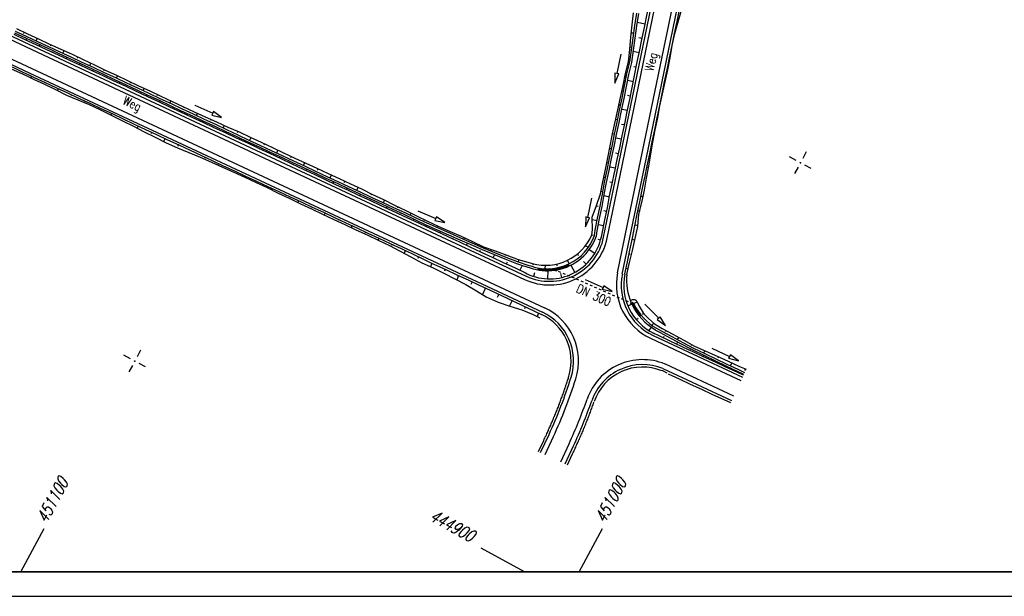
# Model space of a CAD drawing. Extents: x 0 to 1135, y 0 to 420.
# Tile 2 of 79: x 116 to 316, y 0 to 117. Entities that reach past the tile are written whole.
import ezdxf

# ---------------------------------------------------------------- set-up
doc = ezdxf.new("R2010")
doc.units = 0
doc.header["$LTSCALE"] = 2
doc.header["$MEASUREMENT"] = 0
doc.linetypes.add('AUSGEZOGEN', pattern=[0])
doc.linetypes.add('STRICHLINIEX2', pattern=[0.5, 0.25, -0.25])
doc.layers.get('0').update_dxf_attribs({"color": 8, "linetype": 'AUSGEZOGEN'})
for name, color, linetype in [('Bestand', 8, 'CONTINUOUS'), ('BOESCHG', 8, 'AUSGEZOGEN'), ('FBRTOP', 8, 'AUSGEZOGEN'), ('NETZ', 250, 'AUSGEZOGEN'), ('RAHMEN', 250, 'AUSGEZOGEN'), ('SCHRIFT', 8, 'AUSGEZOGEN'), ('WEG-BÖSCHUNGEN', 15, 'CONTINUOUS'), ('Wege', 15, 'CONTINUOUS')]:
    doc.layers.add(name, color=color, linetype=linetype)
doc.styles.add('ROMANS', font='romans.shx', dxfattribs={"width": 0.8})

# ---------------------------------------------------------------- blocks, each defined once
blk = doc.blocks.new('IKR')
at = {"color": 0}
for p, q in [((0, 1), (0, 2.5)), ((-2.5, 0), (-1, 0)), ((1, 0), (2.5, 0)), ((0, -2.5), (0, -1))]:
    blk.add_line(p, q, dxfattribs=at)
blk.add_circle((0, 0), 0.05, dxfattribs=at)
blk.add_point((0, 0), dxfattribs=at)
blk = doc.blocks.new('*X42')
at = {"color": 0, "linetype": 'ByBlock'}
for p, q in [((-899494, 796080), (-899603, 796189)), ((-899581, 796096), (-899235, 796442)), ((-899572, 796424), (-899507, 796489)), ((-899116, 796020), (-899566, 796470)), ((-899310, 796049), (-898957, 796402)), ((-898753, 795975), (-899217, 796439)), ((-899033, 796008), (-898672, 796369)), ((-898404, 795944), (-898848, 796388)), ((-898748, 795974), (-898380, 796343)), ((-898066, 795925), (-898494, 796352)), ((-898457, 795948), (-898079, 796326)), ((-898158, 795929), (-897769, 796317)), ((-897740, 795917), (-898153, 796329)), ((-897850, 795918), (-897450, 796318)), ((-897424, 795919), (-897823, 796318)), ((-897533, 795917), (-897120, 796330)), ((-897117, 795930), (-897504, 796317)), ((-897206, 795926), (-896778, 796354)), ((-896818, 795949), (-897195, 796326)), ((-896527, 795976), (-896895, 796344)), ((-896869, 795945), (-896423, 796390)), ((-896243, 796010), (-896603, 796370)), ((-896519, 795977), (-896053, 796442)), ((-896089, 796175), (-896318, 796404)), ((-896155, 796022), (-896117, 796060)), ((-895695, 796099), (-896040, 796444)), ((-895962, 796216), (-895666, 796512)), ((-895430, 796152), (-895769, 796492)), ((-895741, 796118), (-895257, 796602)), ((-895171, 796211), (-895505, 796545)), ((-895377, 796163), (-894824, 796717)), ((-894917, 796276), (-895246, 796605)), ((-894669, 796346), (-894993, 796670)), ((-894958, 796265), (-894358, 796864)), ((-894426, 796421), (-894745, 796740)), ((-894511, 796394), (-893851, 797054)), ((-894187, 796500), (-894503, 796816)), ((-893953, 796585), (-894265, 796897)), ((-893724, 796674), (-894033, 796982)), ((-894030, 796556), (-893309, 797277)), ((-893499, 796767), (-893805, 797072)), ((-893278, 796864), (-893581, 797167)), ((-893503, 796765), (-893204, 797064)), ((-893247, 797151), (-893362, 797266))]:
    blk.add_line(p, q, dxfattribs=at)
blk = doc.blocks.new('*X43')
at = {"color": 0, "linetype": 'ByBlock'}
for p, q in [((-879427, 788104), (-880408, 789085)), ((-880335, 788932), (-880040, 789227)), ((-880257, 789328), (-880205, 789380)), ((-880230, 788719), (-879932, 789017)), ((-879840, 788835), (-880215, 789210)), ((-880121, 788510), (-879825, 788806)), ((-878703, 787062), (-880085, 788444)), ((-880008, 788304), (-879714, 788598)), ((-879892, 788102), (-879600, 788395)), ((-879773, 787903), (-879482, 788194)), ((-879650, 787707), (-879361, 787997)), ((-878614, 786655), (-879621, 787661)), ((-879524, 787515), (-879236, 787804)), ((-879395, 787326), (-879108, 787614)), ((-879263, 787140), (-878976, 787427)), ((-879127, 786958), (-878842, 787243)), ((-878989, 786778), (-878704, 787063)), ((-878847, 786602), (-878563, 786886))]:
    blk.add_line(p, q, dxfattribs=at)

msp = doc.modelspace()

# ---------------------------------------------------------------- linework, layer by layer
at = {"layer": 'Bestand', "linetype": 'Continuous'}
msp.add_line((248.27, 50.68), (248.35, 50.64), dxfattribs=at)
at = {"layer": 'BOESCHG'}
msp.add_lwpolyline([(337.12, 194.18, -0.000577), (296.17, 194.21, -0.00252), (287.13, 194.28, -0.003203), (280.02, 194.41, -0.029061), (274.07, 194.9, 0.028419), (267.98, 195.41, 0.00495), (258.1, 195.59, 0.002744), (240.26, 195.62, 0.000002), (211.79, 195.53, 0.000005), (200.5, 195.49, 0.000082), (155.01, 195.32, -0.001423), (152.38, 195.32, -0.000782), (148.74, 195.33, 0.000063), (103.48, 195.56, 0.000001)], format="xyb", dxfattribs=at)
at = {"layer": 'FBRTOP', "const_width": 0.5}
for points in [[(73.18, 218.37), (97.01, 218.37), (147.01, 218.37, -0.000013), (159.51, 218.37, 0.000005), (172.01, 218.37, 0.000002), (185.99, 218.37, 0.000002), (197.01, 218.37, 0.000005), (209.51, 218.37, -0.000006), (222.01, 218.37, -0.000002), (236.98, 218.37, -0.000002), (247.01, 218.37), (250.48, 218.37, -0.000002), (263.66, 218.37, -0.000003), (272.01, 218.37, -0.000033), (277.69, 218.37, -0.00001), (297, 218.37, -0.000009), (311.07, 218.36, -0.000011), (322.01, 218.36, -0.00004), (334.51, 218.36, 0.000056)], [(73.19, 222.37), (97.01, 222.37), (147.01, 222.37, -0.000013), (159.51, 222.37, 0.000005), (172.01, 222.37, 0.000002), (185.99, 222.37, 0.000002), (197.01, 222.37, 0.000005), (209.51, 222.37, -0.000006), (222.01, 222.37, -0.000002), (236.98, 222.37, -0.000003), (247.01, 222.37), (250.48, 222.37, -0.000002), (263.66, 222.37, -0.000002), (272.01, 222.37, -0.000033), (277.69, 222.37, -0.00001), (297.01, 222.37, -0.000009), (311.07, 222.36, -0.000011), (322.01, 222.36, -0.00004), (334.51, 222.36, 0.000056)], [(355.78, 222.35, -0.00001), (372.01, 222.34, -0.000005), (384.51, 222.34, 0.000013), (397.01, 222.33, 0.000004), (409.51, 222.32, -0.000007), (422.01, 222.32, -0.000002), (434.51, 222.31, 0.000003), (447.01, 222.31)], [(355.78, 218.35, -0.00001), (372, 218.34, -0.000005), (384.5, 218.34, 0.000013), (397, 218.33, 0.000004), (409.5, 218.32, -0.000007), (422, 218.32, -0.000002), (434.5, 218.31, 0.000003), (447, 218.31)]]:
    msp.add_lwpolyline(points, format="xyb", dxfattribs=at)
at = {"layer": 'NETZ'}
for p, q in [((115.96, 5.02), (120.72, 13.82)), ((229.65, 5.02), (234.4, 13.82)), ((218.54, 5.02), (209.74, 9.78))]:
    msp.add_line(p, q, dxfattribs=at)
at = {"layer": 'RAHMEN'}
msp.add_line((0, 0), (950, 0), dxfattribs=at)
at = {"layer": 'RAHMEN', "const_width": 0.35}
msp.add_lwpolyline([(25, 5), (1130, 5), (1130, 415), (25, 415), (25, 5)], dxfattribs=at)
at = {"layer": 'WEG-BÖSCHUNGEN', "linetype": 'Continuous'}
for p, q in [((230.94, 71.43), (231.53, 71.11)), ((231.68, 70.63), (232.88, 69.91)), ((227.25, 68.46), (227.62, 67.74)), ((229.23, 69.7), (229.5, 69.43)), ((230.54, 68.24), (231.09, 67.67)), ((218.11, 67.43), (219.66, 66.93)), ((219.42, 67.41), (219.79, 67.31)), ((222.74, 67.46), (222.66, 66.73)), ((223.28, 66.32), (223.21, 64.69)), ((225.07, 67.71), (225.14, 67.31)), ((227.96, 67.46), (228.76, 65.97)), ((220.6, 65.89), (220.38, 65.19)), ((225.88, 65.79), (226.07, 64.96)), ((213.82, 61.29), (221.96, 57.44)), ((240.32, 60.35), (240.1, 60.25)), ((240.41, 59.5), (239.58, 59.15)), ((240.58, 59.81), (240.48, 59.85)), ((241.49, 59.96), (240.77, 59.65)), ((241.69, 56.63), (241.33, 56.32)), ((242.84, 57.62), (242.59, 57.41)), ((244.29, 54.86), (243.86, 54.15)), ((244.8, 55.69), (244.5, 55.2)), ((245.42, 54.61), (246.35, 54.1)), ((247.58, 45.46), (246.53, 45.99))]:
    msp.add_line(p, q, dxfattribs=at)
at = {"layer": 'WEG-BÖSCHUNGEN', "linetype": 'STRICHLINIEX2'}
msp.add_line((240.6, 59.58), (224.71, 66.54), dxfattribs=at)
at = {"layer": 'WEG-BÖSCHUNGEN', "linetype": 'Continuous'}
for points in [[(236.85, 86.33), (236.89, 86.54), (237.4, 88.98), (237.91, 91.41), (238.42, 93.85), (238.93, 96.29), (239.44, 98.78), (239.95, 101.22), (240.46, 103.65), (240.92, 106.09), (241.43, 108.53), (241.94, 111.02), (242.45, 113.46), (242.96, 115.9), (243.47, 118.34), (243.98, 120.77), (244.49, 123.26), (244.76, 124.51)], [(242.98, 85.06), (243.01, 85.24), (243.52, 87.73), (244.03, 90.16), (244.54, 92.6), (245.05, 95.04), (245.56, 97.48), (246.08, 99.97), (246.53, 102.41), (247.04, 104.84), (247.55, 107.28), (248.06, 109.72), (248.58, 112.21), (249.09, 114.65), (249.6, 117.09), (250.1, 119.52), (250.61, 121.96), (250.88, 123.24)], [(232.24, 73.64), (232.35, 74.69), (232.31, 77.25), (233.17, 79.63), (234.03, 82.01), (234.49, 84.45), (235, 86.93), (235.51, 89.37), (235.97, 91.81), (236.48, 94.25), (236.99, 96.69), (237.55, 99.12), (238.06, 101.61), (238.62, 104.05), (239.08, 106.49), (239.74, 108.92), (240, 111.42), (240.21, 113.91), (240.48, 116.41), (240.74, 118.9)], [(232.75, 73.52), (232.95, 74.58), (233.41, 77.02), (233.92, 79.46), (234.38, 81.95), (234.84, 84.39), (235.35, 86.82), (235.86, 89.26), (236.37, 91.75), (236.88, 94.19), (237.39, 96.63), (237.9, 99.07), (238.41, 101.5), (238.92, 103.99), (239.38, 106.43), (239.99, 108.87), (240.35, 111.31), (240.66, 113.8), (241.02, 116.29), (241.38, 118.79)], [(233.16, 73.46), (233.35, 74.47), (233.81, 76.96), (234.32, 79.4), (234.78, 81.84), (235.24, 84.33), (235.75, 86.77), (236.26, 89.2), (236.77, 91.64), (237.28, 94.08), (237.79, 96.57), (238.3, 99.01), (238.81, 101.44), (239.32, 103.88), (239.78, 106.32), (240.39, 108.76), (240.75, 111.25), (241.06, 113.74), (241.42, 116.24), (241.78, 118.73)], [(239.38, 65.57), (239.38, 65.57), (239.94, 68.01), (240.5, 70.44), (241.06, 72.88), (241.62, 75.32), (241.83, 77.86), (242.44, 80.25), (242.95, 82.74), (243.36, 85.18), (243.82, 87.67), (244.28, 90.11), (244.69, 92.55), (245.15, 95.04), (245.66, 97.48), (246.12, 99.92), (246.63, 102.4), (247.14, 104.84), (247.7, 107.28), (248.21, 109.72), (248.63, 112.21), (249.14, 114.65), (249.79, 117.03), (250.5, 119.46)], [(243.13, 116.59), (241.49, 116.93)], [(249.54, 116.84), (249.64, 116.83)], [(114.54, 114.54), (116.82, 113.48), (119.04, 112.43), (122.07, 111.02)], [(114.65, 114.84), (116.92, 113.78), (119.2, 112.73), (122.21, 111.32)], [(114.81, 115.18), (117.08, 114.13), (119.36, 113.07), (121.63, 112.02), (123.91, 110.96), (126.18, 109.9), (128.41, 108.85), (130.68, 107.79), (132.96, 106.74), (135.23, 105.68), (137.51, 104.63), (139.73, 103.57), (142.01, 102.51), (144.28, 101.46), (146.56, 100.4), (148.83, 99.35), (151.06, 98.29), (153.33, 97.24), (155.61, 96.18), (157.88, 95.12), (160.15, 94.02), (162.38, 92.96), (164.65, 91.91), (166.93, 90.85), (169.2, 89.79), (171.48, 88.74), (173.7, 87.68), (175.98, 86.63), (178.25, 85.57), (180.53, 84.52), (182.8, 83.46), (185.08, 82.4), (187.3, 81.35), (189.58, 80.29), (191.85, 79.24), (194.13, 78.18), (196.4, 77.13), (198.63, 76.07), (200.95, 75.06), (203.23, 74.06), (205.5, 73.05), (207.78, 72), (210.11, 70.99), (212.43, 70.08), (214.71, 69.12), (217.04, 68.22), (219.42, 67.41)], [(115.07, 115.68), (117.3, 114.62), (119.57, 113.57), (121.84, 112.51), (124.12, 111.5), (126.4, 110.45), (128.67, 109.39), (130.94, 108.29), (133.17, 107.23), (135.44, 106.18), (137.72, 105.07), (139.94, 104.02), (142.22, 102.96), (144.49, 101.9), (146.77, 100.85), (148.99, 99.79), (151.27, 98.69), (153.54, 97.68), (155.82, 96.67), (158.14, 95.62), (160.42, 94.61), (162.64, 93.56), (164.92, 92.5), (167.19, 91.44), (169.47, 90.39), (171.74, 89.28), (174.02, 88.28), (176.24, 87.22), (178.52, 86.17), (180.79, 85.11), (183.07, 84.05), (185.34, 83), (187.57, 81.89), (189.84, 80.84), (192.06, 79.73), (194.34, 78.63), (196.56, 77.52), (198.78, 76.42), (201.11, 75.36), (203.39, 74.35), (205.66, 73.35), (207.94, 72.29), (210.21, 71.24), (212.54, 70.38), (214.92, 69.52), (217.25, 68.66), (219.68, 67.95), (220.08, 67.84)], [(116.6, 114.94), (116.5, 114.69)], [(240.34, 114.81), (240.59, 114.81)], [(117.01, 113.38), (117.12, 113.53)], [(119.11, 113.18), (119.32, 113.67)], [(119.73, 112.11), (119.89, 112.41)], [(122.09, 112.4), (121.99, 112.16)], [(242.51, 113.66), (241.81, 113.82)], [(248.92, 113.9), (248.97, 113.9)], [(107.3, 110.87), (109.47, 109.56), (111.75, 108.56), (114.02, 107.5), (116.29, 106.44), (117.47, 105.89)], [(122.07, 111.02), (123.59, 110.32), (125.87, 109.26), (128.14, 108.21), (130.42, 107.15), (132.64, 106.09), (134.92, 105.04), (137.19, 103.98), (139.47, 102.93), (141.74, 101.87), (143.97, 100.82), (146.24, 99.76), (148.51, 98.7), (150.79, 97.65), (153.06, 96.59), (155.29, 95.54), (157.56, 94.48), (159.84, 93.43), (162.11, 92.37), (164.39, 91.31), (166.61, 90.26), (168.89, 89.2), (171.16, 88.1), (173.44, 87.04), (175.71, 85.98), (177.94, 84.93), (180.21, 83.87), (182.49, 82.82), (184.76, 81.76), (187.04, 80.71), (189.31, 79.65), (191.54, 78.59), (193.81, 77.54), (196.09, 76.48), (198.36, 75.43), (200.63, 74.37), (203.92, 72.82)], [(122.21, 111.32), (123.7, 110.61), (125.97, 109.56), (128.25, 108.5), (130.52, 107.45), (132.8, 106.39), (135.07, 105.33), (137.3, 104.28), (139.57, 103.22), (141.85, 102.12), (144.12, 101.06), (146.4, 100.01), (148.62, 98.95), (150.9, 97.9), (153.17, 96.84), (155.45, 95.78), (157.72, 94.73), (159.95, 93.67), (162.22, 92.62), (164.49, 91.56), (166.77, 90.5), (169.04, 89.45), (171.27, 88.39), (173.54, 87.34), (175.82, 86.28), (178.09, 85.23), (180.37, 84.17), (182.64, 83.11), (184.87, 82.06), (187.14, 81), (189.42, 79.95), (191.69, 78.89), (193.97, 77.84), (196.19, 76.78), (198.47, 75.67), (200.74, 74.67), (203.07, 73.66), (205.34, 72.66), (207.62, 71.65), (209.9, 70.64), (212.22, 69.74), (214.55, 68.78), (216.88, 67.82), (218.11, 67.43)], [(122.45, 110.85), (122.51, 110.99)], [(124.55, 110.64), (124.81, 111.19)], [(238.15, 110.43), (237.34, 106.51), (236.94, 106.59), (236.93, 104.55), (237.73, 106.43), (237.34, 106.51)], [(240.41, 111.81), (240.01, 111.87)], [(241.89, 110.72), (240.69, 111)], [(125.17, 109.58), (125.33, 109.87)], [(127.53, 109.92), (127.43, 109.67)], [(127.89, 108.31), (127.95, 108.46)], [(129.99, 108.11), (130.25, 108.65)], [(239.74, 108.87), (239.89, 108.87)], [(114.18, 107.85), (116.4, 106.79), (117.63, 106.22)], [(130.61, 107.04), (130.77, 107.34)], [(132.97, 107.34), (132.82, 107.09)], [(241.31, 107.79), (240.77, 107.9)], [(247.72, 108.03), (247.82, 107.98)], [(117.47, 105.89), (118.52, 105.39), (120.79, 104.33), (123.02, 103.23), (125.29, 102.12), (127.57, 101.17), (129.9, 100.21), (132.17, 99.1), (134.39, 98), (136.67, 96.89), (138.89, 95.79), (141.11, 94.63), (143.34, 93.53), (145.56, 92.37), (147.84, 91.37), (150.16, 90.46), (152.49, 89.45), (154.77, 88.45), (157.04, 87.44), (159.37, 86.43), (161.59, 85.38), (163.87, 84.32), (166.14, 83.27), (168.37, 82.16), (170.64, 81.11), (172.91, 80), (175.14, 78.95), (177.41, 77.84), (179.69, 76.78), (181.96, 75.78), (184.19, 74.67), (186.46, 73.62), (188.74, 72.56), (191.01, 71.51), (193.18, 70.3), (195.41, 69.15), (197.63, 67.94), (199.9, 66.94), (202.13, 65.83), (204.35, 64.68), (206.57, 63.52), (208.74, 62.22), (210.73, 61.05)], [(117.63, 106.22), (118.68, 105.74), (120.95, 104.68), (123.23, 103.62), (125.5, 102.57), (127.73, 101.51), (130, 100.46), (132.28, 99.4), (134.55, 98.35), (136.83, 97.29), (139.05, 96.23), (141.33, 95.13), (143.6, 94.07), (145.87, 93.02), (148.15, 91.96), (150.42, 90.9), (152.65, 89.85), (154.92, 88.79), (157.2, 87.74), (159.47, 86.68), (161.75, 85.63), (163.97, 84.57), (166.25, 83.52), (168.52, 82.46), (170.8, 81.4), (173.07, 80.35), (175.3, 79.29), (177.57, 78.24), (179.85, 77.18), (182.12, 76.12), (184.4, 75.07), (186.62, 74.01), (188.9, 72.96), (191.17, 71.9), (193.45, 70.85), (195.72, 69.79), (197.95, 68.69), (199.46, 67.98)], [(118.13, 106), (117.98, 105.65)], [(120.85, 104.73), (120.8, 104.53)], [(133.33, 105.78), (133.39, 105.93)], [(135.43, 105.58), (135.64, 106.07)], [(136.05, 104.51), (136.21, 104.81)], [(138.36, 104.75), (138.26, 104.56)], [(239.32, 105.88), (238.97, 105.99)], [(240.69, 104.85), (239.55, 105.08)], [(247.1, 105.09), (247.15, 105.09)], [(123.57, 103.47), (123.41, 103.07)], [(138.77, 103.24), (138.83, 103.39)], [(140.87, 103.04), (141.08, 103.49)], [(238.4, 103.06), (238.55, 103)], [(126.29, 102.2), (126.19, 101.95)], [(129.01, 100.88), (128.91, 100.63)], [(141.49, 101.98), (141.6, 102.22)], [(143.8, 102.22), (143.69, 101.97)], [(144.21, 100.71), (144.27, 100.86)], [(146.31, 100.51), (146.52, 100.95)], [(240.07, 101.91), (239.52, 102.03)], [(246.53, 102.16), (246.58, 102.15)], [(131.73, 99.61), (131.68, 99.52)], [(134.45, 98.35), (134.29, 98.05)], [(146.93, 99.44), (147.04, 99.69)], [(149.24, 99.69), (149.13, 99.44)], [(149.65, 98.18), (149.71, 98.32)], [(151.41, 100.09), (155.04, 98.42), (154.87, 98.06), (156.86, 97.58), (155.21, 98.78), (155.04, 98.42)], [(151.75, 97.97), (151.96, 98.42)], [(238.07, 100.01), (237.78, 100.12)], [(239.5, 98.98), (238.35, 99.21)], [(245.91, 99.22), (245.96, 99.22)], [(137.17, 97.08), (137.07, 96.93)], [(152.37, 96.91), (152.48, 97.16)], [(154.68, 97.15), (154.57, 96.96)], [(237.1, 97.19), (237.3, 97.13)], [(245.28, 96.28), (245.38, 96.23)], [(139.89, 95.81), (139.68, 95.37)], [(142.61, 94.55), (142.51, 94.3)], [(155.09, 95.64), (155.14, 95.74)], [(157.19, 95.44), (157.45, 95.93)], [(157.81, 94.37), (157.92, 94.62)], [(160.17, 94.72), (160.01, 94.42)], [(236.88, 94.14), (236.48, 94.25)], [(238.88, 96.04), (238.28, 96.16)], [(145.33, 93.28), (145.02, 92.64)], [(160.53, 93.11), (160.58, 93.21)], [(162.63, 92.91), (162.89, 93.45)], [(238.25, 93.11), (237.11, 93.33)], [(244.71, 93.35), (244.76, 93.3)], [(148.05, 92.01), (147.89, 91.72)], [(163.25, 91.84), (163.36, 92.09)], [(165.61, 92.18), (165.45, 91.89)], [(165.97, 90.57), (166.02, 90.67)], [(168.07, 90.32), (168.33, 90.92)], [(235.91, 91.31), (236.06, 91.26)], [(237.63, 90.17), (237.09, 90.28)], [(244.09, 90.41), (244.34, 90.36)], [(153.49, 89.48), (153.39, 89.28)], [(168.69, 89.26), (168.8, 89.55)], [(171.05, 89.65), (170.89, 89.35)], [(173.51, 87.79), (173.77, 88.38)], [(235.64, 88.27), (235.29, 88.38)], [(156.21, 88.21), (156.05, 87.92)], [(158.93, 86.95), (158.88, 86.8)], [(171.41, 87.99), (171.46, 88.14)], [(174.13, 86.72), (174.24, 87.02)], [(176.49, 87.12), (176.33, 86.82)], [(234.18, 73.25), (234.39, 74.29), (234.9, 76.73), (235.41, 79.17), (235.87, 81.61), (236.38, 84.05), (236.85, 86.33)], [(237.06, 87.23), (235.92, 87.46)], [(243.47, 87.48), (243.62, 87.42)], [(161.65, 85.68), (161.54, 85.43)], [(164.37, 84.41), (164.32, 84.26)], [(176.85, 85.46), (176.9, 85.61)], [(178.94, 85.26), (179.21, 85.85)], [(179.57, 84.19), (179.68, 84.49)], [(181.93, 84.58), (181.77, 84.29)], [(234.71, 85.39), (234.86, 85.39)], [(236.44, 84.3), (235.89, 84.41)], [(238.98, 65.65), (238.98, 65.68), (239.49, 68.12), (240, 70.56), (240.51, 72.99), (241.02, 75.48), (241.48, 77.92), (241.99, 80.36), (242.5, 82.8), (242.98, 85.06)], [(243.24, 84.43), (243.24, 84.43)], [(167.09, 83.14), (166.93, 82.85)], [(182.29, 82.92), (182.34, 83.07)], [(184.38, 82.72), (184.65, 83.31)], [(234.49, 82.39), (234.14, 82.45)], [(169.81, 81.88), (169.71, 81.73)], [(172.53, 80.61), (172.37, 80.26)], [(185.01, 81.66), (185.12, 81.95)], [(187.37, 82), (187.21, 81.75)], [(187.73, 80.39), (187.78, 80.54)], [(189.82, 80.19), (190.04, 80.73)], [(232.2, 81.13), (231.39, 77.21), (231, 77.29), (230.98, 75.25), (231.78, 77.13), (231.39, 77.21)], [(235.82, 81.36), (234.72, 81.59)], [(242.27, 81.55), (242.47, 81.55)], [(175.25, 79.34), (175.14, 79.15)], [(190.4, 79.12), (190.56, 79.42)], [(192.76, 79.42), (192.65, 79.17)], [(196.79, 78.56), (200.45, 76.96), (200.29, 76.59), (202.28, 76.15), (200.61, 77.32), (200.45, 76.96)], [(233.17, 79.58), (233.52, 79.52)], [(235.24, 78.43), (234.7, 78.54)], [(241.65, 78.62), (242.05, 78.56)], [(177.97, 78.08), (177.76, 77.68)], [(180.69, 76.81), (180.58, 76.61)], [(193.12, 77.86), (193.22, 78)], [(195.26, 77.65), (195.42, 78.05)], [(195.84, 76.59), (195.99, 76.84)], [(198.14, 76.73), (198.04, 76.54)], [(233.35, 76.52), (232.3, 76.7)], [(183.41, 75.49), (183.2, 75.15)], [(186.13, 74.23), (186.02, 74.08)], [(198.56, 75.32), (198.66, 75.47)], [(200.7, 75.17), (200.86, 75.52)], [(201.28, 74.06), (201.44, 74.4)], [(203.58, 74.25), (203.53, 74.1)], [(234.62, 75.49), (233.58, 75.72)], [(241.03, 75.68), (241.38, 75.62)], [(188.85, 72.96), (188.64, 72.61)], [(203.92, 72.82), (205.13, 72.26), (207.41, 71.2), (209.68, 70.15), (211.96, 69.09), (214.18, 68.04), (216.46, 66.98), (218.73, 65.88), (219.08, 65.7)], [(204, 72.79), (204.1, 72.99)], [(206.2, 72.73), (206.3, 73.03)], [(232.23, 73.65), (232.48, 73.59)], [(234, 72.55), (233.5, 72.67)], [(240.46, 72.75), (241, 72.63)], [(191.52, 71.69), (191.46, 71.49)], [(194.24, 70.43), (194.02, 69.88)], [(206.72, 71.52), (206.93, 71.97)], [(209.02, 71.76), (208.97, 71.67)], [(209.44, 70.25), (209.59, 70.5)], [(211.69, 70.35), (211.8, 70.65)], [(196.96, 69.16), (196.8, 68.81)], [(212.16, 68.99), (212.47, 69.63)], [(214.62, 69.63), (214.57, 69.43)], [(217.29, 68.11), (217.4, 68.61)], [(239.84, 69.81), (240.08, 69.75)], [(199.68, 67.89), (199.36, 67.15)], [(199.46, 67.98), (200.22, 67.63), (202.49, 66.57), (204.77, 65.52), (207.04, 64.46), (209.32, 63.41), (211.54, 62.35), (213.82, 61.29)], [(202.4, 66.63), (202.24, 66.23)], [(214.88, 67.72), (215.09, 68.12)], [(217.6, 66.4), (218.12, 67.44)], [(220.33, 67.74), (220.22, 67.49)], [(239.21, 66.87), (239.66, 66.81)], [(205.12, 65.36), (204.74, 64.47)], [(230.86, 64.53), (234.53, 62.92), (234.37, 62.56), (236.36, 62.12), (234.69, 63.29), (234.53, 62.92)], [(207.84, 64.09), (207.62, 63.55)], [(210.56, 62.82), (209.97, 61.49)], [(210.73, 61.05), (213.19, 59.96), (215.57, 59.15), (218, 58.39), (220.28, 57.44), (221.63, 56.73)], [(213.28, 61.56), (212.96, 60.87)], [(215.99, 60.24), (215.47, 59.2)], [(218.66, 58.93), (218.5, 58.58)], [(243.06, 59.51), (245.85, 56.65), (245.57, 56.37), (247.25, 55.21), (246.14, 56.93), (245.85, 56.65)], [(221.38, 57.66), (221.12, 57.01)], [(245.22, 54.26), (246.14, 53.75), (248.37, 52.55), (250.59, 51.39), (252.15, 50.54)], [(245.68, 55.1), (246.56, 54.59), (248.74, 53.39), (250.96, 52.18), (253.13, 50.98), (255.45, 49.97), (257.73, 48.92), (260.01, 47.91), (262.28, 46.85), (263.64, 46.3)], [(247.3, 54.17), (247.2, 53.93)], [(244.74, 53.66), (245.88, 53.11), (248.15, 52.05), (250.43, 51), (252.02, 50.24)], [(246.35, 54.1), (248.52, 52.94), (250.75, 51.74), (252.97, 50.58), (255.24, 49.48), (257.47, 48.42), (259.74, 47.32), (261.97, 46.26), (263.33, 45.63)], [(246.82, 52.68), (246.98, 52.98)], [(249.71, 52.31), (249.97, 52.71)], [(249.54, 51.42), (249.75, 51.86)], [(252.02, 50.24), (252.65, 49.94), (254.93, 48.88), (257.2, 47.83), (259.48, 46.77), (261.75, 45.72), (263.08, 45.1)], [(252.15, 50.54), (252.81, 50.19), (255.03, 49.13), (257.31, 48.03), (259.53, 46.97), (261.81, 45.87), (263.15, 45.24)], [(252.26, 50.15), (252.31, 50.3)], [(252.59, 51.29), (252.48, 51.09)], [(256.67, 50.59), (260.27, 48.85), (260.1, 48.49), (262.08, 47.98), (260.45, 49.21), (260.27, 48.85)], [(254.98, 48.88), (255.08, 49.13)], [(255.04, 49.58), (255.26, 50.03)], [(258.03, 48.81), (257.87, 48.51)], [(257.7, 47.62), (257.75, 47.72)], [(260.42, 46.35), (260.47, 46.5)], [(260.48, 46.95), (260.75, 47.59)], [(263.52, 46.37), (263.31, 46.03)], [(221.39, 29.5), (222.45, 31.77), (222.56, 32.02), (222.66, 32.22), (222.77, 32.47), (222.87, 32.66), (222.98, 32.91), (223.08, 33.16), (223.19, 33.36), (223.29, 33.55), (223.4, 33.8), (223.45, 34), (223.56, 34.25), (223.66, 34.45), (223.77, 34.69), (223.88, 34.89), (223.98, 35.14), (224.04, 35.34), (224.14, 35.58), (224.25, 35.78), (224.35, 36.03), (224.46, 36.23), (224.51, 36.48), (224.62, 36.67), (224.73, 36.92), (224.83, 37.12), (224.89, 37.37), (224.99, 37.56), (225.1, 37.81), (225.15, 38.01), (225.26, 38.26), (225.36, 38.45), (225.42, 38.7), (225.53, 38.95), (225.63, 39.15), (225.69, 39.4), (225.79, 39.59), (225.85, 39.84), (225.95, 40.04), (226.01, 40.29), (226.11, 40.54), (226.22, 40.73), (226.28, 40.98), (226.38, 41.18), (226.44, 41.43), (226.54, 41.68), (226.6, 41.88), (226.7, 42.12), (226.76, 42.32), (226.81, 42.57), (226.92, 42.82), (226.98, 43.02), (227.08, 43.26), (227.14, 43.51), (227.19, 43.71), (227.3, 43.96), (227.35, 44.21), (227.46, 44.41), (227.52, 44.65), (227.57, 44.85), (227.63, 45.1), (227.63, 45.11)], [(247.79, 45.36), (250.01, 44.3), (252.29, 43.25), (254.56, 42.19), (256.84, 41.14), (259.11, 40.08), (260.45, 39.46)], [(227.28, 26.8), (228.33, 29.03), (228.44, 29.28), (228.55, 29.52), (228.65, 29.72), (228.76, 29.97), (228.86, 30.17), (228.97, 30.41), (229.07, 30.66), (229.18, 30.91), (229.28, 31.11), (229.39, 31.35), (229.5, 31.6), (229.6, 31.85), (229.71, 32.05), (229.81, 32.29), (229.92, 32.54), (230.03, 32.79), (230.13, 33.04), (230.24, 33.23), (230.34, 33.48), (230.45, 33.73), (230.51, 33.98), (230.61, 34.23), (230.72, 34.42), (230.82, 34.67), (230.93, 34.92), (231.03, 35.17), (231.09, 35.41), (231.2, 35.66), (231.3, 35.86), (231.41, 36.11), (231.51, 36.35), (231.57, 36.6), (231.68, 36.85), (231.78, 37.1), (231.84, 37.35), (231.94, 37.54), (232.05, 37.79), (232.11, 38.04), (232.21, 38.29), (232.32, 38.53), (232.37, 38.78), (232.48, 39.03), (232.59, 39.28), (232.64, 39.53)]]:
    msp.add_lwpolyline(points, dxfattribs=at)
for centre, radius, start, end in [((223.65, 75.43), 10.75, 244.8335, 348.3212), ((223.19, 76.85), 10.13, 250.4251, 340.7854), ((222.84, 77.7), 10.24, 254.402, 336.703), ((223.19, 76.85), 10.53, 280.5244, 341.2318), ((223.19, 76.85), 10.53, 250.4251, 278.4111), ((249.56, 63.36), 10.83, 167.774, 244.5324), ((251.05, 64.44), 11.73, 174.4658, 203.157), ((240.69, 59.54), 0.9, 22.6589, 114.6738), ((251.05, 64.44), 11.73, 204.8158, 240.1869), ((240.38, 59.35), 0.5, 25.487, 66.3311), ((251.05, 64.44), 11.33, 205.487, 240.1869), ((250.81, 63.76), 10.06, 202.6589, 239.3533), ((217.52, 47.93), 10.5, 344.2688, 64.9729), ((242.6, 36.22), 10.5, 68.1416, 160.7586)]:
    msp.add_arc(centre, radius, start, end, dxfattribs=at)
for centre in [(224.92, 66.46), (240.4, 59.67)]:
    msp.add_ellipse(centre, major_axis=(-0.209, 0.084), ratio=0.666667, start_param=0, end_param=6.283185, dxfattribs=at)
at = {"layer": 'Wege', "linetype": 'Continuous'}
for p, q in [((237.34, 86.23), (245.21, 124.41)), ((238.07, 86.08), (245.95, 124.29)), ((241.5, 85.37), (249.38, 123.58)), ((242.48, 85.16), (250.36, 123.38)), ((107.17, 116.56), (121.53, 109.85)), ((107.48, 117.24), (121.84, 110.53)), ((105.26, 112.48), (117.81, 106.62)), ((105.69, 113.39), (118.24, 107.53)), ((121.84, 110.53), (203.69, 72.32)), ((121.53, 109.85), (203.37, 71.64)), ((117.81, 106.62), (199.66, 68.41)), ((118.24, 107.53), (200.08, 69.31)), ((234.64, 73.16), (237.34, 86.23)), ((235.38, 73), (238.07, 86.08)), ((237.49, 65.89), (241.5, 85.37)), ((238.45, 65.63), (242.48, 85.16)), ((203.69, 72.32), (218.87, 65.23)), ((203.37, 71.64), (218.55, 64.55)), ((199.66, 68.41), (222.17, 57.9)), ((200.08, 69.31), (222.59, 58.8)), ((244.16, 52.6), (251.51, 49.16)), ((244.71, 53.17), (251.83, 49.84)), ((251.51, 49.16), (262.57, 44)), ((251.83, 49.84), (262.89, 44.68)), ((246.73, 46.43), (260.67, 39.92)), ((247.15, 47.34), (261.09, 40.83)), ((221.82, 29.29), (223.52, 32.98)), ((222.73, 28.87), (224.43, 32.56)), ((225.9, 27.4), (227.6, 31.09)), ((226.81, 26.98), (228.51, 30.67))]:
    msp.add_line(p, q, dxfattribs=at)
for centre, radius, start, end in [((223.63, 75.43), 12, 244.9729, 348.3521), ((223.63, 75.43), 11.25, 244.9729, 348.3521), ((249.24, 63.47), 12, 168.3521, 244.9729), ((249.47, 63.36), 11.25, 168.3521, 244.9729), ((217.52, 47.93), 12, 342.6129, 64.9729), ((217.52, 47.93), 11, 342.6129, 64.9729), ((242.6, 36.22), 12, 67.7539, 160.7586), ((242.6, 36.22), 11, 68.0006, 160.7586), ((135.21, 73.7), 97.25, 335.2421, 342.6129), ((135.21, 73.7), 98.25, 335.2421, 342.6129), ((135.21, 73.7), 101.75, 335.2421, 340.7586), ((135.21, 73.7), 102.75, 335.2421, 340.7586)]:
    msp.add_arc(centre, radius, start, end, dxfattribs=at)

# ---------------------------------------------------------------- block references
at = {"layer": 'NETZ', "rotation": 151.5965}
for p in [(274.7, 88.33), (139.17, 47.94)]:
    msp.add_blockref('IKR', p, dxfattribs=at)
at = {"layer": 'WEG-BÖSCHUNGEN', "linetype": 'Continuous', "xscale": 0.001000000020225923, "yscale": 0.0009999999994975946, "zscale": 0.001, "rotation": 359.9965315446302}
for name in ['*X42', '*X43']:
    msp.add_blockref(name, (1120.78, -729.65), dxfattribs=at)

# ---------------------------------------------------------------- texts
at = {"layer": 'NETZ', "style": 'ROMANS', "oblique": 16.6, "width": 0.75}
for s, rotation, p in [('451100', 61.5965, (121.19, 14.7)), ('451000', 61.5965, (234.88, 14.7)), ('444900', 331.5965, (198.97, 15.6))]:
    msp.add_text(s, height=2.5, rotation=rotation, dxfattribs=at).set_placement(p)
at = {"layer": 'SCHRIFT', "style": 'ROMANS', "width": 0.8}
for rotation, p in [(76.2998, (244.76, 106.88)), (334.0507, (136.58, 100.41))]:
    msp.add_text('Weg', height=1.8, rotation=rotation, dxfattribs=at).set_placement(p)
at = {"layer": 'WEG-BÖSCHUNGEN', "linetype": 'Continuous', "style": 'ROMANS', "oblique": 360, "width": 0.8}
msp.add_text('DN 300', height=1.8, rotation=335.9965, dxfattribs=at).set_placement((228.92, 62.04))

doc.saveas('drawing.dxf')
